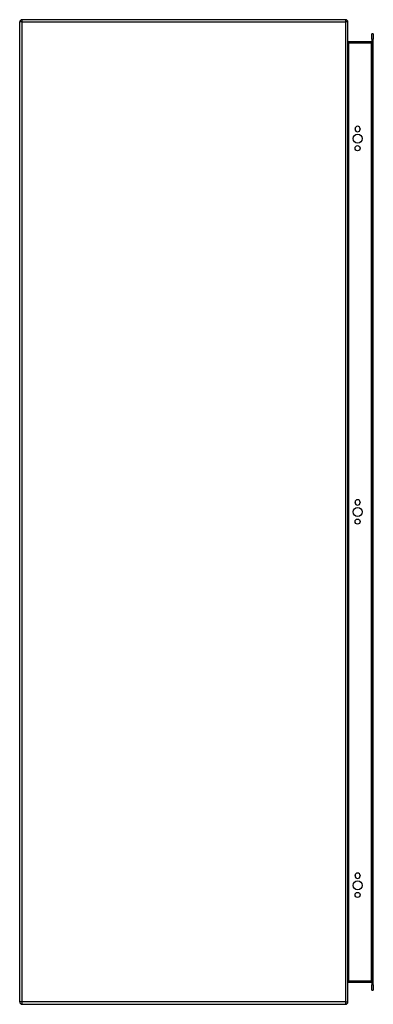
# Model space of a CAD drawing. Header units: inches. Extents: x 45.5 to 58.4, y 9.4 to 45.4.
import ezdxf

# ---------------------------------------------------------------- set-up
doc = ezdxf.new("R2010")
doc.units = ezdxf.units.IN
doc.header["$MEASUREMENT"] = 0
doc.layers.add('Visible Edges(ANSI)', color=7, linetype='Continuous', lineweight=25)
doc.layers.add('Visible Tangent Edges(ANSI)', color=7, linetype='Continuous', lineweight=25)

msp = doc.modelspace()

# ---------------------------------------------------------------- linework, layer by layer
at = {"layer": 'Visible Edges(ANSI)'}
for p, q in [((57.419, 45.402), (45.587, 45.402)), ((45.503, 9.486), (45.503, 45.318)), ((57.503, 9.486), (57.503, 45.318)), ((58.381, 44.693), (58.381, 44.89)), ((58.434, 44.89), (58.381, 44.89)), ((58.381, 44.693), (58.381, 10.11)), ((58.434, 44.89), (58.434, 44.693)), ((58.434, 10.11), (58.434, 44.693)), ((58.35, 44.588), (57.534, 44.588)), ((57.765, 41.397), (57.765, 41.41)), ((57.952, 41.41), (57.952, 41.397)), ((57.765, 27.745), (57.765, 27.758)), ((57.952, 27.758), (57.952, 27.745)), ((57.765, 14.094), (57.765, 14.107)), ((57.952, 14.107), (57.952, 14.094)), ((57.534, 10.215), (58.35, 10.215)), ((58.381, 9.913), (58.381, 10.11)), ((58.434, 10.11), (58.434, 9.913)), ((58.381, 9.913), (58.434, 9.913)), ((45.587, 9.402), (57.419, 9.402))]:
    msp.add_line(p, q, dxfattribs=at)
for centre, radius in [((57.859, 41.053), 0.165), ((57.859, 40.703), 0.0935), ((57.859, 27.402), 0.165), ((57.859, 27.052), 0.0935), ((57.859, 13.75), 0.165), ((57.859, 13.4), 0.0935)]:
    msp.add_circle(centre, radius, dxfattribs=at)
for centre, radius, start, end in [((45.587, 45.318), 0.084, 90, 180), ((57.419, 45.318), 0.084, 0, 90), ((57.534, 44.619), 0.031, 180, 270), ((58.35, 44.619), 0.031, 270, 0), ((57.859, 41.41), 0.0935, 0, 180), ((57.859, 41.397), 0.0935, 180, 0), ((57.859, 27.758), 0.0935, 0, 180), ((57.859, 27.745), 0.0935, 180, 0), ((57.859, 14.107), 0.0935, 0, 180), ((57.859, 14.094), 0.0935, 180, 0), ((57.534, 10.184), 0.031, 90, 180), ((58.35, 10.184), 0.031, 0, 90), ((45.587, 9.486), 0.084, 180, 270), ((57.419, 9.486), 0.084, 270, 0)]:
    msp.add_arc(centre, radius, start, end, dxfattribs=at)
at = {"layer": 'Visible Tangent Edges(ANSI)'}
for p, q in [((45.587, 45.402), (45.587, 45.318)), ((57.419, 45.402), (57.419, 45.318)), ((45.587, 45.318), (45.503, 45.318)), ((45.587, 45.318), (57.419, 45.318)), ((45.587, 45.318), (45.587, 9.486)), ((57.419, 45.318), (57.419, 9.486)), ((57.503, 45.318), (57.419, 45.318)), ((58.381, 44.693), (58.434, 44.693)), ((57.534, 44.588), (57.534, 44.557)), ((57.534, 44.557), (58.35, 44.557)), ((57.534, 10.246), (57.534, 44.557)), ((58.35, 44.557), (58.35, 44.588)), ((58.381, 44.557), (58.35, 44.557)), ((58.35, 44.557), (58.35, 10.246)), ((58.35, 10.246), (57.534, 10.246)), ((57.534, 10.215), (57.534, 10.246)), ((58.35, 10.246), (58.381, 10.246)), ((58.35, 10.215), (58.35, 10.246)), ((58.434, 10.11), (58.381, 10.11)), ((45.587, 9.486), (45.503, 9.486)), ((57.419, 9.486), (45.587, 9.486)), ((45.587, 9.486), (45.587, 9.402)), ((57.419, 9.486), (57.419, 9.402)), ((57.419, 9.486), (57.503, 9.486))]:
    msp.add_line(p, q, dxfattribs=at)
for centre, major_axis, start_param, end_param in [((57.534, 44.619), (0, -0.062), 4.712389, 6.283185), ((57.534, 10.184), (0, 0.062), 0, 1.570796)]:
    msp.add_ellipse(centre, major_axis=major_axis, ratio=0.5, start_param=start_param, end_param=end_param, dxfattribs=at)

doc.saveas('drawing.dxf')
